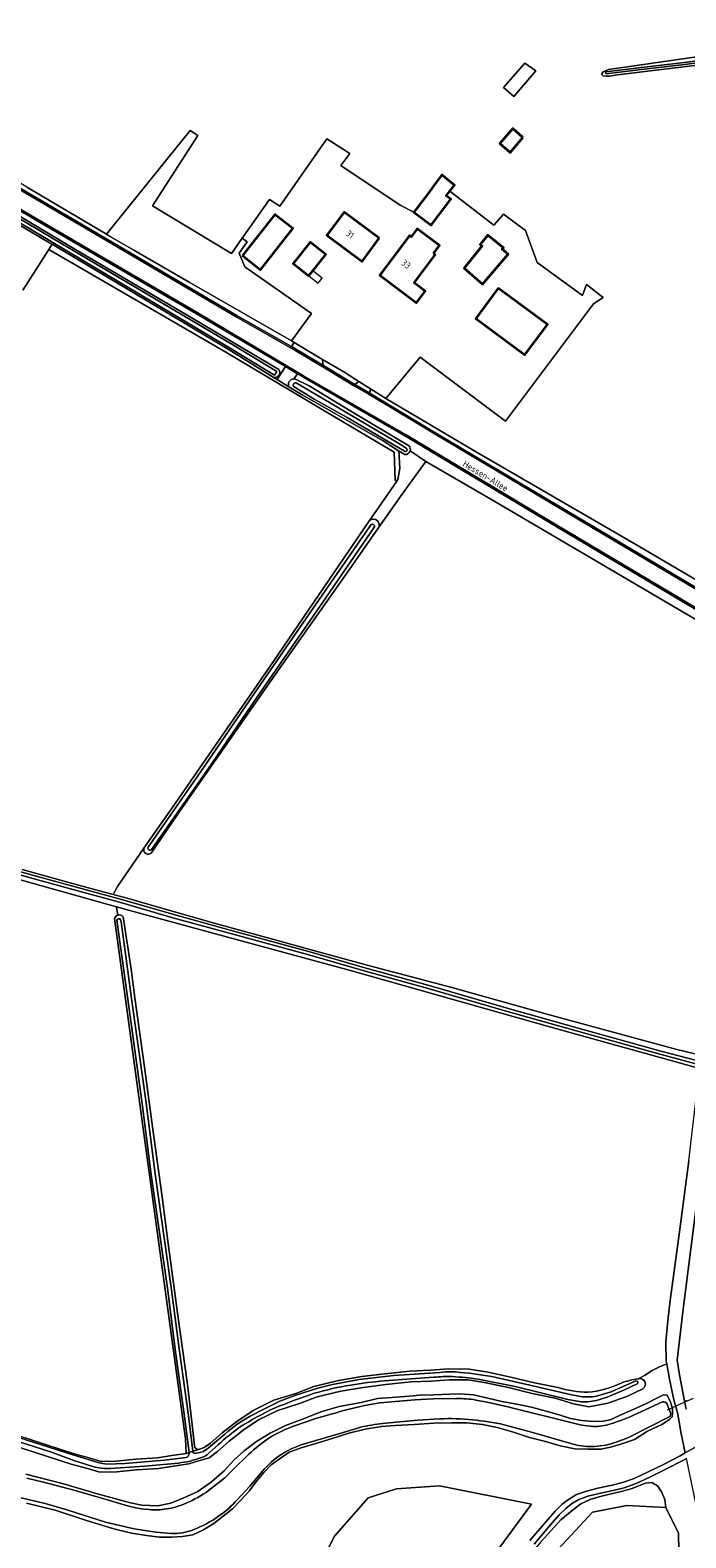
# Model space of a CAD drawing. Extents: x 199200 to 204075, y 460125 to 464703.
# Tile 85 of 174: x 201095 to 201277, y 463757 to 464175. Entities that reach past the tile are written whole.
import ezdxf
from ezdxf.enums import TextEntityAlignment as Align

# ---------------------------------------------------------------- set-up
doc = ezdxf.new("R2010")
doc.units = 0
for name, color, linetype, lineweight in [('B-WE-GR-BOS_LOOF-GV', 40, 'Continuous', 13), ('B-WE-GR-BOUWLAND-GV', 80, 'Continuous', 13), ('B-WE-GR-GRAS-GV', 60, 'Continuous', 13), ('B-WE-GR-HOUTWAL-GV', 40, 'Continuous', 13), ('B-WE-KW-KUNSTWERK_DUIKER-G', 170, 'Continuous', 18), ('B-WE-OG-BEBOUWING-GV', 7, 'Continuous', 35), ('B-WE-OG-BEBOUWING-T18', 10, 'Continuous', 18), ('B-WE-OG-BEBOUWING_LUIFEL-GV', 7, 'Continuous', 18), ('B-WE-OG-TERREIN_CULTUURSCHEIDING-GV', 7, 'Continuous', 18), ('B-WE-OG-TERREIN_ERF-GV', 7, 'Continuous', 18), ('B-WE-OG-TOPOGRAFIE-T18', 10, 'Continuous', 18), ('B-WE-OG-WATER-GV', 130, 'Continuous', 18), ('B-WE-OG-WATER_GREPPEL-GV', 160, 'Continuous', 18), ('B-WE-OG-WATER_MEER-GV', 140, 'Continuous', 18), ('B-WE-OG-WATER_SLOOT-GV', 120, 'Continuous', 18), ('B-WE-VH-ONVERHARD-GV', 252, 'Continuous', 18), ('B-WE-VH-VERHARDING_ASFALT-GV', 252, 'Continuous', 18), ('B-WE-VH-VERHARDING_BETON-GV', 252, 'Continuous', 18), ('B-WE-VH-VERHARDING_HALFVERHARDING-GV', 252, 'Continuous', 18), ('B-WE-VH-VERHARDING_OPEN-GV', 252, 'Continuous', 18)]:
    doc.layers.add(name, color=color, linetype=linetype, lineweight=lineweight)
doc.styles.add('NLCS-ISO-M1000-T18', font='NLCS-ISO.ttf', dxfattribs={"height": 1.8})

msp = doc.modelspace()

# ---------------------------------------------------------------- linework, layer by layer
at = {"layer": 'B-WE-GR-BOS_LOOF-GV', "flags": 128}
for points in [[(201116.49, 464118.474), (201117.325, 464117.98), (201124.018, 464114.019), (201139.356, 464105.205), (201162.798, 464091.791), (201167.722, 464088.886), (201173.294, 464096.547), (201154.809, 464109.431), (201153.276, 464113.259), (201155.472, 464116.358), (201154.116, 464117.346), (201151.146, 464113.1), (201129.212, 464126.319), (201141.802, 464145.872), (201139.659, 464147.262)], [(201196.882, 463770.707), (201208.803, 463771.525), (201234.224, 463766.469), (201220.291, 463747.523), (201216.107, 463745.412), (201212.311, 463744.628), (201198.036, 463746.145), (201176.429, 463751.311), (201179.694, 463757.605), (201188.987, 463768.198)]]:
    msp.add_lwpolyline(points, close=True, dxfattribs=at)
for points in [[(201233.821, 463756.396), (201238.848, 463762.325), (201240.833, 463764.577), (201242.799, 463766.464), (201244.494, 463767.772), (201246.776, 463769.166), (201249.497, 463770.134), (201252.65, 463770.901), (201256.589, 463771.72), (201259.482, 463772.487), (201262.711, 463773.634), (201266.567, 463775.422), (201270.847, 463777.502), (201275.5, 463779.882), (201276.901, 463780.678), (201275.699, 463786.442), (201274.782, 463791.486), (201273.744, 463795.415), (201272.546, 463801.109), (201271.762, 463805.364), (201269.788, 463804.541)], [(201269.788, 463804.541), (201267.535, 463803.442), (201265.788, 463802.215), (201264.034, 463801.3), (201263.885, 463801.226)], [(201265.125, 463798.493), (201260.716, 463796.297), (201255.394, 463794.51), (201250.156, 463793.456), (201245.936, 463794.255), (201240.811, 463795.88), (201234.442, 463797.176), (201228.266, 463798.703), (201221.663, 463800.12), (201216.732, 463800.912), (201211.454, 463800.952), (201206.475, 463800.594), (201200.803, 463800.356), (201193.928, 463799.624), (201187.656, 463798.862), (201181.399, 463797.829), (201174.86, 463796.229), (201169.929, 463794.369), (201163.994, 463792.478), (201158.587, 463789.853), (201154.337, 463787.016), (201150.436, 463783.936), (201147.225, 463781.075), (201144.971, 463779.3), (201142.019, 463778.507), (201139.309, 463777.635), (201135.009, 463776.981), (201130.887, 463776.367), (201124.879, 463776.001), (201119.368, 463775.418), (201114.647, 463775.334), (201111.189, 463776.341), (201106.703, 463777.537), (201066.697, 463790.535)], [(201094.13, 463774.836), (201104.577, 463772.113), (201114.277, 463769.243), (201123.131, 463766.817), (201126.273, 463766.211), (201130.715, 463766.029), (201134.274, 463766.724), (201137.953, 463768.287), (201141.818, 463770.005), (201145.586, 463772.683), (201149.105, 463775.701), (201151.788, 463778.685), (201154.658, 463781.235), (201158.024, 463783.85), (201161.855, 463786.187), (201166.09, 463788.248), (201171.099, 463790.156), (201175.861, 463792.095), (201180.935, 463793.601), (201187.062, 463794.709), (201191.58, 463795.748), (201196.874, 463796.14), (201201.456, 463796.499), (201203.159, 463796.691), (201207.185, 463796.768), (201211.582, 463797.002), (201214.461, 463797.106), (201218.21, 463796.749), (201222.209, 463795.897), (201226.021, 463794.983), (201230.205, 463794.194), (201234.297, 463793.374), (201238.296, 463792.305), (201241.955, 463791.235), (201245.086, 463790.195), (201248.186, 463789.649), (201251.222, 463789.382), (201254.163, 463789.517), (201256.082, 463789.896), (201259.514, 463791.458), (201263.316, 463793.114), (201266.161, 463794.426), (201268.819, 463795.737), (201270.859, 463796.767), (201271.85, 463796.709), (201272.818, 463794.792), (201273.351, 463792.998), (201273.357, 463791.605), (201273.236, 463790.706), (201272.558, 463789.929), (201270.364, 463788.558), (201266.407, 463786.685), (201262.855, 463784.379), (201258.71, 463783), (201256.204, 463782.309), (201253.512, 463781.772), (201249.92, 463781.728), (201246.265, 463781.806), (201242.205, 463782.627), (201238.174, 463783.819), (201233.71, 463785.01), (201229.275, 463786.448), (201224.749, 463787.7), (201220.657, 463788.583), (201216.258, 463789.061), (201212.139, 463789.076), (201207.246, 463788.902), (201201.797, 463788.541), (201196.502, 463788.303), (201192.725, 463788.01), (201188.206, 463787.28), (201183.658, 463786.21), (201179.049, 463784.674), (201174.502, 463783.263), (201170.418, 463782.07), (201167.078, 463780.881), (201164.298, 463778.95), (201162.137, 463777.362), (201160.101, 463775.31), (201157.82, 463772.452), (201156.033, 463770.06), (201153.504, 463767.418), (201151.437, 463765.211), (201148.813, 463763.126), (201146.219, 463761.165), (201143.16, 463759.264), (201140.409, 463757.984), (201137.592, 463757.539), (201134.496, 463757.31), (201131.151, 463757.328), (201127.557, 463757.779), (201123.436, 463758.444), (201118.507, 463759.664), (201110.91, 463761.958), (201102.227, 463764.835), (201094.292, 463766.725)]]:
    msp.add_lwpolyline(points, dxfattribs=at)
at = {"layer": 'B-WE-GR-BOS_LOOF-GV'}
msp.add_lwpolyline([(201263.885, 463801.226, -0.887492), (201265.125, 463798.493)], format="xyb", dxfattribs=at)
at = {"layer": 'B-WE-GR-BOUWLAND-GV', "flags": 128}
for points in [[(201119.585, 463929.747), (201119.252, 463932.088), (201080.015, 463943.054), (201032.14, 463956.261), (200980.559, 463970.621), (200945.199, 463980.415), (200924.22, 463986.025), (200908.141, 463990.79), (200898.607, 463993.902), (200897.845, 463994.16), (200897.71, 463992.606)], [(201263.885, 463801.226), (201264.034, 463801.3), (201265.788, 463802.215), (201267.535, 463803.442), (201269.788, 463804.541), (201271.762, 463805.364), (201271.628, 463806.092), (201271.483, 463811.511), (201272.019, 463817.274), (201272.709, 463822.975), (201275.315, 463841.963), (201277.917, 463861.614), (201280.225, 463881.382), (201281.075, 463887.183), (201280.565, 463887.336), (201239.644, 463898.652), (201184.712, 463914.192), (201126.621, 463930.028), (201119.252, 463932.088), (201119.585, 463929.747)], [(201067.679, 463793.371), (201107.553, 463780.415), (201111.995, 463779.231), (201115.049, 463778.342), (201119.184, 463778.416), (201124.631, 463778.991), (201130.575, 463779.353), (201134.563, 463779.947), (201138.595, 463780.561), (201138.407, 463784.617), (201118.738, 463928.838)], [(201121.145, 463929.287), (201123.291, 463914.743), (201124.38, 463906.796), (201127.022, 463887.603), (201129.253, 463871.039), (201131.82, 463852.329), (201133.369, 463840.091), (201136.282, 463818.82), (201138.916, 463799.649), (201140.16, 463789.341), (201140.871, 463782.668)], [(201141.97, 463781.655), (201143.536, 463782.183), (201145.297, 463783.375), (201148.506, 463786.236), (201152.571, 463789.444), (201157.093, 463792.463), (201162.878, 463795.27), (201168.943, 463797.203), (201173.97, 463799.099), (201180.797, 463800.771), (201187.23, 463801.832), (201193.588, 463802.604), (201200.581, 463803.35), (201206.305, 463803.59), (201211.358, 463803.952), (201216.982, 463803.91), (201222.215, 463803.07), (201228.94, 463801.627), (201235.102, 463800.104), (201241.565, 463798.788)]]:
    msp.add_lwpolyline(points, dxfattribs=at)
at = {"layer": 'B-WE-GR-BOUWLAND-GV'}
for points in [[(201118.738, 463928.838, -0.2401838), (201119.585, 463929.747)], [(201119.585, 463929.747, -0.3292154), (201121.145, 463929.287)], [(201259.129, 463800.067, -0.0545003), (201263.885, 463801.226)], [(201241.565, 463798.788, 0.0666754), (201249.914, 463797.488)], [(201249.914, 463797.488, 0.0866005), (201259.129, 463800.067)], [(201140.871, 463782.668, 0.3805555), (201141.97, 463781.655)]]:
    msp.add_lwpolyline(points, format="xyb", dxfattribs=at)
at = {"layer": 'B-WE-GR-GRAS-GV', "flags": 128}
for points in [[(201342.332, 464173.051), (201338.229, 464172.333), (201258.122, 464162.618), (201255.89, 464162.291), (201254.97, 464162.275), (201254.165, 464162.367), (201253.629, 464162.839), (201254.156, 464163.51), (201255.575, 464164.151), (201280.127, 464167.615), (201337.992, 464174.523), (201341.902, 464175.036)], [(201093.258, 464102.975), (201100.459, 464114.266), (201101.392, 464115.728), (201100.717, 464116.131), (201065.792, 464136.689), (201061.636, 464139.135), (201026.362, 464159.898), (201025.839, 464159.105), (200997.359, 464115.888), (200971.925, 464077.05), (200947.71, 464091.508), (200945.757, 464092.687), (200943.371, 464089.022)], [(201094.587, 464131.439), (201116.49, 464118.474), (201139.659, 464147.262), (201141.802, 464145.872), (201129.212, 464126.319), (201151.146, 464113.1), (201154.116, 464117.346), (201161.623, 464128.082), (201164.516, 464126.282), (201177.548, 464144.95), (201183.898, 464140.849), (201181.384, 464137.542), (201197.892, 464126.56), (201201.705, 464124.58), (201205.593, 464129.728), (201207.055, 464131.701), (201209.41, 464134.892), (201212.938, 464132.099), (201211.652, 464130.436), (201223.85, 464121.005), (201226.496, 464124.048), (201232.581, 464119.55), (201235.837, 464110.651), (201248.407, 464101.445), (201249.474, 464104.534), (201254.157, 464100.962), (201251.457, 464099.211), (201227.056, 464066.69), (201203.397, 464084.359), (201193.906, 464072.92), (201219.245, 464058.013), (201262.677, 464032.767), (201315.609, 464001.699)], [(201162.647, 464078.858), (201150.162, 464086.62), (201101.392, 464115.728), (201100.459, 464114.266), (201149.532, 464085.746), (201179.184, 464068.099), (201196.213, 464058.035), (201196.529, 464050.352), (201196.938, 464050.071), (201197.208, 464050.464), (201197.758, 464053.572), (201197.607, 464056.799), (201197.617, 464057.696)], [(201093.078, 463942.411), (201108.725, 463938.085), (201118.297, 463935.508), (201119.504, 463937.705), (201126.848, 463948.269), (201134.651, 463959.493), (201162.631, 464000), (201189.413, 464039.097), (201191.119, 464041.588), (201196.938, 464050.071), (201196.529, 464050.352), (201196.213, 464058.035), (201179.184, 464068.099), (201149.532, 464085.746), (201100.459, 464114.266), (201093.258, 464102.975)], [(201197.433, 464058.462), (201193.131, 464061.225), (201170.754, 464073.938), (201167.028, 464076.191), (201163.765, 464078.163), (201162.647, 464078.858)], [(201197.617, 464057.696), (201197.607, 464056.799), (201197.758, 464053.572), (201197.208, 464050.464), (201196.938, 464050.071), (201191.119, 464041.588), (201189.413, 464039.097)], [(201191.803, 464037.035), (201198.381, 464046.464), (201201.609, 464050.745), (201204.969, 464055.52), (201200.631, 464058.449)], [(201199.125, 464057.376), (201197.433, 464058.462)], [(201304.469, 463997.251), (201303.092, 463998.059), (201299.785, 464000), (201223.016, 464045.064), (201204.969, 464055.52), (201201.609, 464050.745), (201198.381, 464046.464), (201191.803, 464037.035), (201182.438, 464023.611), (201163.141, 463996.22), (201136.155, 463957.612), (201128.859, 463946.92)], [(201126.848, 463948.269), (201119.504, 463937.705), (201118.297, 463935.508), (201121.175, 463934.733), (201122.168, 463934.466), (201132.098, 463931.584), (201147.344, 463927.258), (201161.838, 463923.228), (201174.869, 463919.696), (201189.118, 463915.77), (201212.201, 463909.734), (201238.917, 463902.191), (201274.555, 463892.526), (201278.838, 463891.496), (201281.172, 463890.935), (201280.565, 463887.336)], [(201281.21, 463859.026), (201276.273, 463820.563), (201274.6, 463806.382), (201275.328, 463802.359), (201276.712, 463795.038), (201277.355, 463795.211)], [(201286.988, 463734.425), (201281.094, 463760.57), (201277.223, 463779.136), (201276.212, 463778.562), (201271.516, 463776.16), (201267.21, 463774.067), (201263.279, 463772.244), (201259.926, 463771.053), (201256.934, 463770.26), (201252.98, 463769.438), (201249.927, 463768.695), (201247.425, 463767.805), (201245.346, 463766.535), (201243.779, 463765.326), (201241.917, 463763.538), (201239.983, 463761.344), (201234.964, 463755.425)], [(201236.914, 463756.096), (201242.396, 463762.143), (201246.012, 463765.063), (201247.896, 463766.551), (201250.741, 463767.907), (201254.075, 463768.755), (201259.105, 463769.998), (201261.93, 463770.714), (201265.905, 463772.315), (201267.6, 463772.466), (201269.145, 463771.543), (201270.256, 463769.866), (201271.236, 463767.756), (201271.523, 463765.58), (201275.018, 463758.424), (201275.106, 463753.517)]]:
    msp.add_lwpolyline(points, dxfattribs=at)
for points in [[(201235.453, 464163.724), (201229.383, 464156.674), (201226.543, 464159.122), (201232.418, 464165.878)], [(201232.418, 464165.878), (201226.543, 464159.122), (201229.383, 464156.674), (201235.453, 464163.724)], [(201225.51, 464143.591), (201229.078, 464147.744), (201231.913, 464145.308), (201228.344, 464141.155)]]:
    msp.add_lwpolyline(points, close=True, dxfattribs=at)
at = {"layer": 'B-WE-GR-GRAS-GV'}
for points in [[(201197.617, 464057.696, 0.0622098), (201197.433, 464058.462)], [(201197.433, 464058.462, -0.0622098), (201197.617, 464057.696)], [(201200.631, 464058.449, -0.339032), (201199.125, 464057.376)], [(201189.413, 464039.097, -0.854096), (201191.803, 464037.035)], [(201128.859, 463946.92, -0.7388698), (201126.848, 463948.269)]]:
    msp.add_lwpolyline(points, format="xyb", dxfattribs=at)
at = {"layer": 'B-WE-GR-HOUTWAL-GV', "flags": 128}
msp.add_lwpolyline([(201277.355, 463795.211), (201276.712, 463795.038), (201277.13, 463792.827)], dxfattribs=at)
msp.add_lwpolyline([(201271.523, 463765.58), (201271.236, 463767.756), (201270.256, 463769.866), (201269.145, 463771.543), (201267.6, 463772.466), (201265.905, 463772.315), (201261.93, 463770.714), (201259.105, 463769.998), (201254.075, 463768.755), (201250.741, 463767.907), (201247.896, 463766.551), (201246.012, 463765.063), (201242.396, 463762.143), (201236.914, 463756.096), (201231.903, 463750.256), (201231.733, 463748.146), (201232.43, 463746.828), (201233.655, 463746.263), (201234.475, 463746.235), (201251.189, 463764.256), (201260.662, 463766.09)], close=True, dxfattribs=at)
at = {"layer": 'B-WE-KW-KUNSTWERK_DUIKER-G', "flags": 128}
msp.add_lwpolyline([(201271.956, 463792.642), (201275.566, 463794.269), (201279.176, 463795.896)], dxfattribs=at)
at = {"layer": 'B-WE-OG-BEBOUWING-GV', "flags": 128}
for points in [[(201231.913, 464145.308), (201229.078, 464147.744), (201225.51, 464143.591), (201228.344, 464141.155)], [(201204.616, 464122.381), (201206.44, 464120.979), (201211.878, 464128.213), (201210.631, 464129.115), (201211.652, 464130.436), (201212.938, 464132.099), (201209.41, 464134.892), (201207.055, 464131.701), (201205.593, 464129.728), (201201.705, 464124.58)], [(201154.19, 464112.562), (201159.186, 464108.644), (201168.109, 464120.023), (201163.113, 464123.941)], [(201192.09, 464117.393), (201182.324, 464124.631), (201177.58, 464118.23), (201187.311, 464110.946)], [(201207.106, 464113.111), (201208.787, 464115.35), (201202.591, 464120.004), (201200.909, 464117.766), (201200.469, 464118.096), (201192.212, 464107.102), (201202.392, 464099.456), (201204.833, 464102.706), (201201.729, 464105.038), (201207.546, 464112.781)], [(201172.598, 464106.933), (201173.703, 464108.343), (201177.241, 464112.861), (201172.909, 464116.258), (201168.262, 464110.333)], [(201222.658, 464117.826), (201222.157, 464118.257), (201220.047, 464115.648), (201220.562, 464115.234), (201215.599, 464109.061), (201220.707, 464104.67), (201227.81, 464112.932), (201226.186, 464114.328), (201226.491, 464114.683)], [(201225.067, 464103.558), (201218.825, 464095.156), (201232.43, 464085.048), (201238.672, 464093.45)]]:
    msp.add_lwpolyline(points, close=True, dxfattribs=at)
at = {"layer": 'B-WE-OG-BEBOUWING_LUIFEL-GV', "flags": 128}
msp.add_lwpolyline([(201175.176, 464104.914), (201176.281, 464106.324), (201173.703, 464108.343), (201172.598, 464106.933)], close=True, dxfattribs=at)
at = {"layer": 'B-WE-OG-TERREIN_CULTUURSCHEIDING-GV', "flags": 128}
msp.add_lwpolyline([(201167.722, 464088.886), (201162.798, 464091.791), (201139.356, 464105.205), (201124.018, 464114.019), (201117.325, 464117.98), (201116.49, 464118.474), (201094.587, 464131.439), (201078.893, 464140.848), (201063.649, 464149.718), (201062.793, 464150.216), (201051.918, 464156.543), (201052.373, 464154.827), (201064.021, 464147.967), (201065.664, 464146.939), (201113.834, 464118.755), (201152.626, 464095.949), (201167.731, 464087.324), (201168.469, 464088.445)], close=True, dxfattribs=at)
for points in [[(201162.647, 464078.858), (201163.765, 464078.163), (201166.083, 464081.775), (201141.387, 464096.392), (201102.372, 464119.262), (201067.571, 464139.572), (201067.013, 464138.675)], [(201067.013, 464138.675), (201074.319, 464134.279), (201091.362, 464124.127), (201107.734, 464114.366), (201138.344, 464096.36), (201164.23, 464080.99)], [(201185.264, 464076.862), (201186.382, 464077.693), (201182.218, 464080.334), (201176.38, 464083.778)], [(201176.606, 464082.09), (201185.142, 464076.932), (201185.264, 464076.862)], [(201303.281, 464000.75), (201279.775, 464014.491), (201240.627, 464037.772), (201199.333, 464062.515), (201170.923, 464078.91), (201169.396, 464079.814), (201168.445, 464078.358)], [(201168.836, 464078.291), (201172.629, 464076.447), (201184.665, 464069.2), (201194.772, 464063.187), (201200.439, 464059.742)], [(201315.609, 464001.699), (201262.677, 464032.767), (201219.245, 464058.013), (201193.906, 464072.92), (201189.694, 464075.592), (201189.486, 464074.4), (201194.022, 464071.677), (201209.312, 464062.437), (201254.545, 464035.624), (201295.941, 464010.988)], [(201200.631, 464058.449), (201204.969, 464055.52), (201223.016, 464045.064), (201299.785, 464000), (201303.092, 463998.059), (201304.469, 463997.251)]]:
    msp.add_lwpolyline(points, dxfattribs=at)
at = {"layer": 'B-WE-OG-TERREIN_CULTUURSCHEIDING-GV'}
for points in [[(201176.38, 464083.778, 0.1101193), (201176.606, 464082.09)], [(201164.23, 464080.99, -0.7242568), (201162.647, 464078.858)], [(201168.445, 464078.358, -0.0666712), (201168.836, 464078.291)], [(201200.439, 464059.742, -0.225791), (201200.631, 464058.449)]]:
    msp.add_lwpolyline(points, format="xyb", dxfattribs=at)
at = {"layer": 'B-WE-OG-TERREIN_ERF-GV', "flags": 128}
for points in [[(201197.892, 464126.56), (201181.384, 464137.542), (201183.898, 464140.849), (201177.548, 464144.95), (201164.516, 464126.282), (201161.623, 464128.082), (201154.116, 464117.346), (201155.472, 464116.358), (201153.276, 464113.259), (201154.809, 464109.431), (201173.294, 464096.547), (201167.722, 464088.886), (201168.469, 464088.445), (201171.716, 464086.53), (201176.38, 464083.778), (201182.218, 464080.334), (201186.382, 464077.693), (201189.694, 464075.592), (201193.906, 464072.92), (201203.397, 464084.359), (201227.056, 464066.69), (201251.457, 464099.211), (201254.157, 464100.962), (201249.474, 464104.534), (201248.407, 464101.445), (201235.837, 464110.651), (201232.581, 464119.55), (201226.496, 464124.048), (201223.85, 464121.005), (201211.652, 464130.436), (201210.631, 464129.115), (201211.878, 464128.213), (201206.44, 464120.979), (201204.616, 464122.381), (201201.705, 464124.58)], [(201159.186, 464108.644), (201154.19, 464112.562), (201163.113, 464123.941), (201168.109, 464120.023)], [(201182.324, 464124.631), (201192.09, 464117.393), (201187.311, 464110.946), (201177.58, 464118.23)], [(201202.591, 464120.004), (201208.787, 464115.35), (201207.106, 464113.111), (201207.546, 464112.781), (201201.729, 464105.038), (201204.833, 464102.706), (201202.392, 464099.456), (201192.212, 464107.102), (201200.469, 464118.096), (201200.909, 464117.766)], [(201173.703, 464108.343), (201172.598, 464106.933), (201168.262, 464110.333), (201172.909, 464116.258), (201177.241, 464112.861)], [(201215.599, 464109.061), (201220.562, 464115.234), (201220.047, 464115.648), (201222.157, 464118.257), (201222.658, 464117.826), (201226.491, 464114.683), (201226.186, 464114.328), (201227.81, 464112.932), (201220.707, 464104.67)], [(201225.067, 464103.558), (201238.672, 464093.45), (201232.43, 464085.048), (201218.825, 464095.156)]]:
    msp.add_lwpolyline(points, close=True, dxfattribs=at)
at = {"layer": 'B-WE-OG-WATER-GV'}
for points in [[(201169.029, 464077.254, 0.8373884), (201168.489, 464076.137)], [(201199.077, 464058.308, 0.9178458), (201199.627, 464059.126)]]:
    msp.add_lwpolyline(points, format="xyb", dxfattribs=at)
at = {"layer": 'B-WE-OG-WATER-GV', "flags": 128}
for points in [[(201198.166, 464060.113), (201169.029, 464077.254)], [(201168.489, 464076.137), (201174.252, 464072.711), (201183.202, 464067.712), (201195.44, 464060.511), (201199.077, 464058.308)], [(201199.627, 464059.126), (201198.166, 464060.113)]]:
    msp.add_lwpolyline(points, dxfattribs=at)
at = {"layer": 'B-WE-OG-WATER_GREPPEL-GV', "flags": 128}
for points in [[(201340.389, 464173.912), (201327.836, 464172.387), (201304.865, 464169.579), (201292.525, 464168.081), (201275.827, 464165.966), (201263.894, 464164.568), (201254.941, 464163.438)], [(201255.008, 464162.912), (201263.959, 464164.041), (201275.892, 464165.439), (201292.59, 464167.554), (201304.929, 464169.052), (201327.9, 464171.86), (201340.453, 464173.385)]]:
    msp.add_lwpolyline(points, dxfattribs=at)
at = {"layer": 'B-WE-OG-WATER_GREPPEL-GV'}
msp.add_lwpolyline([(201254.941, 464163.438, 0.8982584), (201255.008, 464162.912)], format="xyb", dxfattribs=at)
at = {"layer": 'B-WE-OG-WATER_MEER-GV', "flags": 128}
for points in [[(201234.224, 463766.469), (201208.803, 463771.525), (201196.882, 463770.707), (201188.987, 463768.198), (201179.694, 463757.605), (201176.429, 463751.311), (201198.036, 463746.145), (201212.311, 463744.628), (201216.107, 463745.412), (201220.291, 463747.523)], [(201282.119, 463731.389), (201278.391, 463747.973), (201275.998, 463750.87), (201275.106, 463753.517), (201275.018, 463758.424), (201271.523, 463765.58), (201260.662, 463766.09), (201251.189, 463764.256), (201234.475, 463746.235), (201228.08, 463739.34), (201280.025, 463719.947)]]:
    msp.add_lwpolyline(points, close=True, dxfattribs=at)
at = {"layer": 'B-WE-OG-WATER_SLOOT-GV', "flags": 128}
for points in [[(201341.902, 464175.036), (201337.992, 464174.523), (201280.127, 464167.615), (201255.575, 464164.151), (201254.156, 464163.51), (201253.629, 464162.839), (201254.165, 464162.367), (201254.97, 464162.275), (201255.89, 464162.291), (201258.122, 464162.618), (201338.229, 464172.333), (201342.332, 464173.051)], [(201254.941, 464163.438), (201263.894, 464164.568), (201275.827, 464165.966), (201292.525, 464168.081), (201304.865, 464169.579), (201327.836, 464172.387), (201340.389, 464173.912)], [(201340.453, 464173.385), (201327.9, 464171.86), (201304.929, 464169.052), (201292.59, 464167.554), (201275.892, 464165.439), (201263.959, 464164.041), (201255.008, 464162.912)], [(201065.792, 464136.689), (201100.717, 464116.131), (201101.392, 464115.728), (201150.162, 464086.62), (201162.647, 464078.858)], [(201066.744, 464136.86), (201100.701, 464116.72), (201150.07, 464087.304), (201163.08, 464079.38), (201163.737, 464080.405), (201151.691, 464087.742), (201101.842, 464117.181), (201067.293, 464137.695)], [(201101.842, 464117.181), (201151.691, 464087.742), (201163.737, 464080.405), (201163.08, 464079.38), (201150.07, 464087.304), (201100.701, 464116.72), (201066.744, 464136.86)], [(201164.23, 464080.99), (201138.344, 464096.36), (201107.734, 464114.366), (201091.362, 464124.127), (201074.319, 464134.279), (201067.013, 464138.675)], [(201067.293, 464137.695), (201101.842, 464117.181)], [(201200.439, 464059.742), (201194.772, 464063.187), (201184.665, 464069.2), (201172.629, 464076.447), (201168.836, 464078.291)], [(201169.029, 464077.254), (201198.166, 464060.113), (201199.627, 464059.126)], [(201167.028, 464076.191), (201170.754, 464073.938), (201193.131, 464061.225), (201197.433, 464058.462)], [(201199.077, 464058.308), (201195.44, 464060.511), (201183.202, 464067.712), (201174.252, 464072.711), (201168.489, 464076.137)], [(201197.433, 464058.462), (201199.125, 464057.376)], [(201189.413, 464039.097), (201162.631, 464000), (201134.651, 463959.493), (201126.848, 463948.269)], [(201128.001, 463948.592), (201143.48, 463970.737), (201157.329, 463991.007), (201176.264, 464018.394), (201189.801, 464038.057)], [(201189.801, 464038.057), (201176.264, 464018.394), (201157.329, 463991.007), (201143.48, 463970.737), (201128.001, 463948.592)], [(201128.859, 463946.92), (201136.155, 463957.612), (201163.141, 463996.22), (201182.438, 464023.611), (201191.803, 464037.035)], [(201190.773, 464037.388), (201177.236, 464017.724), (201158.302, 463990.338), (201144.451, 463970.066), (201128.968, 463947.916)], [(201128.968, 463947.916), (201144.451, 463970.066), (201158.302, 463990.338), (201177.236, 464017.724), (201190.773, 464037.388)], [(200813.336, 464021.408), (200828.191, 464016.84), (200861.427, 464006.144), (200884.803, 463998.579), (200897.845, 463994.16), (200898.607, 463993.902), (200908.141, 463990.79), (200924.22, 463986.025), (200945.199, 463980.415), (200980.559, 463970.621), (201032.14, 463956.261), (201080.015, 463943.054), (201119.252, 463932.088), (201126.621, 463930.028), (201184.712, 463914.192), (201239.644, 463898.652), (201280.565, 463887.336), (201281.172, 463890.935), (201278.838, 463891.496), (201274.555, 463892.526), (201238.917, 463902.191), (201212.201, 463909.734)], [(201279.84, 463888.564), (201270.226, 463891.121), (201248.651, 463897.127), (201227.291, 463903.153), (201205.623, 463909.385), (201187.856, 463914.318), (201172.603, 463918.728), (201152.22, 463924.303), (201134.89, 463929.033), (201120.755, 463933.127), (201109.574, 463936.189), (201097.767, 463939.409), (201082.465, 463943.648)], [(201082.465, 463943.648), (201097.767, 463939.409), (201109.574, 463936.189), (201120.755, 463933.127), (201134.89, 463929.033), (201152.22, 463924.303), (201172.603, 463918.728), (201187.856, 463914.318), (201205.623, 463909.385), (201227.291, 463903.153), (201248.651, 463897.127), (201270.226, 463891.121), (201279.84, 463888.564)], [(201082.698, 463944.499), (201098.001, 463940.261), (201109.807, 463937.04), (201120.994, 463933.976), (201135.129, 463929.883), (201152.453, 463925.155), (201172.842, 463919.578), (201188.097, 463915.167), (201205.864, 463910.234), (201227.533, 463904.002), (201248.889, 463897.977), (201270.458, 463891.973), (201280.067, 463889.417)], [(201280.067, 463889.417), (201270.458, 463891.973), (201248.889, 463897.977), (201227.533, 463904.002), (201205.864, 463910.234), (201188.097, 463915.167), (201172.842, 463919.578), (201152.453, 463925.155), (201135.129, 463929.883), (201120.994, 463933.976), (201109.807, 463937.04), (201098.001, 463940.261), (201082.698, 463944.499)], [(201212.201, 463909.734), (201189.118, 463915.77), (201174.869, 463919.696), (201161.838, 463923.228), (201147.344, 463927.258), (201132.098, 463931.584), (201122.168, 463934.466), (201121.175, 463934.733), (201118.297, 463935.508), (201108.725, 463938.085), (201093.078, 463942.411)], [(201118.738, 463928.838), (201138.407, 463784.617), (201138.595, 463780.561), (201138.619, 463780.565), (201139.366, 463780.805), (201138.116, 463790.794), (201135.586, 463808.735), (201133.348, 463826.371), (201128.841, 463857.89), (201126.275, 463878.204), (201122.644, 463904.435), (201119.426, 463927.716), (201119.37, 463928.325)], [(201119.37, 463928.325), (201119.426, 463927.716), (201122.644, 463904.435), (201126.275, 463878.204), (201128.841, 463857.89), (201133.348, 463826.371), (201135.586, 463808.735), (201138.116, 463790.794), (201139.366, 463780.805)], [(201120.384, 463928.474), (201120.516, 463927.866), (201123.734, 463904.586), (201127.365, 463878.348), (201129.931, 463858.037), (201134.439, 463826.518), (201136.676, 463808.881), (201139.206, 463790.939), (201140.389, 463781.134), (201141.169, 463781.385), (201141.97, 463781.655)], [(201139.366, 463780.805), (201140.389, 463781.134), (201139.206, 463790.939), (201136.676, 463808.881), (201134.439, 463826.518), (201129.931, 463858.037), (201127.365, 463878.348), (201123.734, 463904.586), (201120.516, 463927.866), (201120.384, 463928.474)], [(201140.871, 463782.668), (201140.16, 463789.341), (201138.916, 463799.649), (201136.282, 463818.82), (201133.369, 463840.091), (201131.82, 463852.329), (201129.253, 463871.039), (201127.022, 463887.603), (201124.38, 463906.796), (201123.291, 463914.743), (201121.145, 463929.287)], [(200881.27, 463847.498), (200882.992, 463847.234), (200890.549, 463846.089), (200897.818, 463844.67), (200901.865, 463843.668), (200911.117, 463840.949), (200926.538, 463836.106), (200937.401, 463832.642), (200952.422, 463828.165), (200964.551, 463824.055), (200976.22, 463820.492), (200990.169, 463816.16), (201002.961, 463812.02), (201013.476, 463808.904), (201024.368, 463805.451), (201037.928, 463801.087), (201051.521, 463796.678), (201068.126, 463791.439), (201083.186, 463786.663), (201100.947, 463780.958), (201107.713, 463778.505), (201112.708, 463776.91)], [(201241.565, 463798.788), (201235.102, 463800.104), (201228.94, 463801.627), (201222.215, 463803.07), (201216.982, 463803.91), (201211.358, 463803.952), (201206.305, 463803.59), (201200.581, 463803.35), (201193.588, 463802.604), (201187.23, 463801.832), (201180.797, 463800.771), (201173.97, 463799.099), (201168.943, 463797.203), (201162.878, 463795.27), (201157.093, 463792.463), (201152.571, 463789.444), (201148.506, 463786.236), (201145.297, 463783.375), (201143.536, 463782.183), (201141.97, 463781.655), (201141.169, 463781.385), (201140.389, 463781.134), (201140.417, 463780.934)], [(201156.293, 463790.863), (201160.057, 463792.844), (201164.49, 463794.995), (201168.997, 463796.652), (201175.023, 463798.619), (201179.147, 463799.656), (201186.492, 463801.022), (201196.151, 463802.124), (201208.91, 463803.022)], [(201208.91, 463803.022), (201196.151, 463802.124), (201186.492, 463801.022), (201179.147, 463799.656), (201175.023, 463798.619), (201168.997, 463796.652), (201164.49, 463794.995), (201160.057, 463792.844), (201156.293, 463790.863)], [(201207.201, 463801.654), (201193.418, 463800.666)], [(201193.418, 463800.666), (201207.201, 463801.654)], [(201247.541, 463794.9), (201244.303, 463795.451), (201229.773, 463799.067), (201219.464, 463801.13)], [(201219.464, 463801.13), (201229.773, 463799.067), (201244.303, 463795.451), (201247.541, 463794.9)], [(201224.446, 463801.582), (201233.833, 463799.443), (201244.943, 463796.882), (201247.89, 463796.284)], [(201247.89, 463796.284), (201244.943, 463796.882), (201233.833, 463799.443), (201224.446, 463801.582)], [(201066.697, 463790.535), (201106.703, 463777.537), (201111.189, 463776.341), (201114.647, 463775.334), (201119.368, 463775.418), (201124.879, 463776.001), (201130.887, 463776.367), (201135.009, 463776.981), (201139.309, 463777.635), (201142.019, 463778.507), (201144.971, 463779.3), (201147.225, 463781.075), (201150.436, 463783.936), (201154.337, 463787.016), (201158.587, 463789.853), (201163.994, 463792.478), (201169.929, 463794.369), (201174.86, 463796.229), (201181.399, 463797.829), (201187.656, 463798.862), (201193.928, 463799.624), (201200.803, 463800.356), (201206.475, 463800.594), (201211.454, 463800.952), (201216.732, 463800.912), (201221.663, 463800.12), (201228.266, 463798.703), (201234.442, 463797.176), (201240.811, 463795.88), (201245.936, 463794.255), (201250.156, 463793.456), (201255.394, 463794.51), (201260.716, 463796.297), (201265.125, 463798.493)], [(201094.292, 463766.725), (201102.227, 463764.835), (201110.91, 463761.958), (201118.507, 463759.664), (201123.436, 463758.444), (201127.557, 463757.779), (201131.151, 463757.328), (201134.496, 463757.31), (201137.592, 463757.539), (201140.409, 463757.984), (201143.16, 463759.264), (201146.219, 463761.165), (201148.813, 463763.126), (201151.437, 463765.211), (201153.504, 463767.418), (201156.033, 463770.06), (201157.82, 463772.452), (201160.101, 463775.31), (201162.137, 463777.362), (201164.298, 463778.95), (201167.078, 463780.881), (201170.418, 463782.07), (201174.502, 463783.263), (201179.049, 463784.674), (201183.658, 463786.21), (201188.206, 463787.28), (201192.725, 463788.01), (201196.502, 463788.303), (201201.797, 463788.541), (201207.246, 463788.902), (201212.139, 463789.076), (201216.258, 463789.061), (201220.657, 463788.583), (201224.749, 463787.7), (201229.275, 463786.448), (201233.71, 463785.01), (201238.174, 463783.819), (201242.205, 463782.627), (201246.265, 463781.806), (201249.92, 463781.728), (201253.512, 463781.772), (201256.204, 463782.309), (201258.71, 463783), (201262.855, 463784.379), (201266.407, 463786.685), (201270.364, 463788.558), (201272.558, 463789.929), (201273.236, 463790.706), (201273.357, 463791.605), (201273.351, 463792.998), (201272.818, 463794.792), (201271.85, 463796.709), (201270.859, 463796.767), (201268.819, 463795.737), (201266.161, 463794.426), (201263.316, 463793.114), (201259.514, 463791.458), (201256.082, 463789.896), (201254.163, 463789.517), (201251.222, 463789.382), (201248.186, 463789.649), (201245.086, 463790.195), (201241.955, 463791.235), (201238.296, 463792.305), (201234.297, 463793.374), (201230.205, 463794.194), (201226.021, 463794.983), (201222.209, 463795.897), (201218.21, 463796.749), (201214.461, 463797.106), (201211.582, 463797.002), (201207.185, 463796.768), (201203.159, 463796.691), (201201.456, 463796.499), (201196.874, 463796.14), (201191.58, 463795.748), (201187.062, 463794.709), (201180.935, 463793.601), (201175.861, 463792.095), (201171.099, 463790.156), (201166.09, 463788.248), (201161.855, 463786.187), (201158.024, 463783.85), (201154.658, 463781.235), (201151.788, 463778.685), (201149.105, 463775.701), (201145.586, 463772.683), (201141.818, 463770.005), (201137.953, 463768.287), (201134.274, 463766.724), (201130.715, 463766.029), (201126.273, 463766.211), (201123.131, 463766.817), (201114.277, 463769.243), (201104.577, 463772.113), (201094.13, 463774.836)], [(201263.592, 463799.803), (201260.044, 463798.159), (201255.269, 463796.184), (201252.241, 463795.261)], [(201252.241, 463795.261), (201255.269, 463796.184), (201260.044, 463798.159), (201263.592, 463799.803)], [(201252.295, 463796.404), (201256.387, 463797.595), (201263.209, 463800.635)], [(201263.209, 463800.635), (201256.387, 463797.595), (201252.295, 463796.404)], [(201139.392, 463780.536), (201139.366, 463780.805), (201138.619, 463780.565), (201138.595, 463780.561), (201134.563, 463779.947), (201130.575, 463779.353), (201124.631, 463778.991), (201119.184, 463778.416), (201115.049, 463778.342), (201111.995, 463779.231), (201107.553, 463780.415), (201067.679, 463793.371)], [(201195.477, 463794.812), (201201.945, 463795.406), (201207.059, 463795.64), (201213.518, 463795.738)], [(201213.518, 463795.738), (201207.059, 463795.64), (201201.945, 463795.406), (201195.477, 463794.812)], [(201218.847, 463795.356), (201221.949, 463794.76), (201227.711, 463793.505), (201234.391, 463791.815), (201239.59, 463790.483), (201245.182, 463789.097)], [(201245.182, 463789.097), (201239.59, 463790.483), (201234.391, 463791.815), (201227.711, 463793.505), (201221.949, 463794.76), (201218.847, 463795.356)], [(201263.587, 463791.653), (201270.571, 463794.812)], [(201270.571, 463794.812), (201263.587, 463791.653)], [(201271.896, 463794.193), (201272.808, 463791.835)], [(201272.808, 463791.835), (201271.896, 463794.193)], [(201208.814, 463790.124), (201202.804, 463789.759), (201193.833, 463788.979)], [(201193.833, 463788.979), (201202.804, 463789.759), (201208.814, 463790.124)], [(201272.467, 463790.698), (201267.348, 463788.078), (201260.955, 463784.871), (201257.777, 463783.684)], [(201257.777, 463783.684), (201260.955, 463784.871), (201267.348, 463788.078), (201272.467, 463790.698)], [(201112.708, 463776.91), (201107.713, 463778.505), (201100.947, 463780.958), (201083.186, 463786.663)], [(201089.26, 463785.889), (201107.18, 463780.192), (201114.481, 463777.987)], [(201114.481, 463777.987), (201107.18, 463780.192), (201089.26, 463785.889)], [(201144.17, 463781.613), (201149.269, 463785.878)], [(201149.269, 463785.878), (201144.17, 463781.613)], [(201187.651, 463787.995), (201181.191, 463786.109), (201172.289, 463783.53)], [(201172.289, 463783.53), (201181.191, 463786.109), (201187.651, 463787.995)], [(201245.775, 463783.136), (201234.285, 463786.423), (201226.722, 463788.476)], [(201226.722, 463788.476), (201234.285, 463786.423), (201245.775, 463783.136)], [(201140.417, 463780.934), (201140.389, 463781.134), (201139.366, 463780.805), (201139.392, 463780.536)], [(201141.122, 463780.598), (201142.315, 463780.768)], [(201142.315, 463780.768), (201141.122, 463780.598)], [(201147.502, 463782.994), (201144.906, 463780.726)], [(201144.906, 463780.726), (201147.502, 463782.994)], [(201116.546, 463777.57), (201121.591, 463777.77), (201132.595, 463778.707), (201138.445, 463779.413)], [(201138.445, 463779.413), (201132.595, 463778.707), (201121.591, 463777.77), (201116.546, 463777.57)], [(201136.426, 463777.892), (201127.143, 463777), (201117.542, 463776.377)], [(201117.542, 463776.377), (201127.143, 463777), (201136.426, 463777.892)], [(201144.796, 463770.272), (201149.262, 463773.823), (201152.373, 463776.87), (201155.183, 463779.638)], [(201155.183, 463779.638), (201152.373, 463776.87), (201149.262, 463773.823), (201144.796, 463770.272)], [(201094.42, 463773.729), (201099.069, 463772.588), (201107.825, 463770.302), (201114.843, 463768.213), (201122.297, 463766.03), (201124.636, 463765.446), (201126.752, 463765.141), (201128.239, 463764.996)], [(201128.239, 463764.996), (201126.752, 463765.141), (201124.636, 463765.446), (201122.297, 463766.03), (201114.843, 463768.213), (201107.825, 463770.302), (201099.069, 463772.588), (201094.42, 463773.729)], [(201159.674, 463775.618), (201156.167, 463771.495), (201152.76, 463767.763)], [(201152.76, 463767.763), (201156.167, 463771.495), (201159.674, 463775.618)], [(201134.425, 463758.397), (201130.112, 463758.742), (201124.122, 463759.623), (201116.189, 463761.506), (201105.502, 463764.904), (201099.458, 463766.654), (201088.483, 463769.281)], [(201088.483, 463769.281), (201099.458, 463766.654), (201105.502, 463764.904), (201116.189, 463761.506), (201124.122, 463759.623), (201130.112, 463758.742), (201134.425, 463758.397)]]:
    msp.add_lwpolyline(points, dxfattribs=at)
at = {"layer": 'B-WE-OG-WATER_SLOOT-GV'}
for points in [[(201255.008, 464162.912, -0.8982584), (201254.941, 464163.438)], [(201162.647, 464078.858, 0.7242568), (201164.23, 464080.99)], [(201168.445, 464078.358, 0.5657415), (201167.028, 464076.191)], [(201168.489, 464076.137, -0.8373884), (201169.029, 464077.254)], [(201168.836, 464078.291, 0.0666712), (201168.445, 464078.358)], [(201199.627, 464059.126, -0.9178458), (201199.077, 464058.308)], [(201199.125, 464057.376, 0.339032), (201200.631, 464058.449)], [(201200.631, 464058.449, 0.225791), (201200.439, 464059.742)], [(201191.803, 464037.035, 0.854096), (201189.413, 464039.097)], [(201189.801, 464038.057, -0.6504299), (201190.773, 464037.388)], [(201190.773, 464037.388, 0.6504299), (201189.801, 464038.057)], [(201126.848, 463948.269, 0.7388698), (201128.859, 463946.92)], [(201128.968, 463947.916, -0.8549506), (201128.001, 463948.592)], [(201128.001, 463948.592, 0.8549506), (201128.968, 463947.916)], [(201119.585, 463929.747, 0.2401838), (201118.738, 463928.838)], [(201119.37, 463928.325, -0.6453618), (201120.384, 463928.474)], [(201120.384, 463928.474, 0.6453618), (201119.37, 463928.325)], [(201121.145, 463929.287, 0.3292154), (201119.585, 463929.747)], [(201212.331, 463801.833, 0.0352669), (201207.201, 463801.654)], [(201207.201, 463801.654, -0.0352669), (201212.331, 463801.833)], [(201208.91, 463803.022, -0.0569883), (201214.578, 463803.003)], [(201214.578, 463803.003, 0.0569883), (201208.91, 463803.022)], [(201219.464, 463801.13, 0.0245852), (201212.331, 463801.833)], [(201212.331, 463801.833, -0.0245852), (201219.464, 463801.13)], [(201214.578, 463803.003, -0.0313062), (201224.446, 463801.582)], [(201224.446, 463801.582, 0.0313062), (201214.578, 463803.003)], [(201263.885, 463801.226, 0.0545003), (201259.129, 463800.067)], [(201265.125, 463798.493, 0.887492), (201263.885, 463801.226)], [(201174.033, 463797.21, 0.0156349), (201163.21, 463793.174)], [(201163.21, 463793.174, -0.0156349), (201174.033, 463797.21)], [(201184.187, 463799.496, 0.0319309), (201174.033, 463797.21)], [(201174.033, 463797.21, -0.0319309), (201184.187, 463799.496)], [(201193.418, 463800.666, 0.0190485), (201184.187, 463799.496)], [(201184.187, 463799.496, -0.0190485), (201193.418, 463800.666)], [(201249.914, 463797.488, -0.0666754), (201241.565, 463798.788)], [(201259.129, 463800.067, -0.0866005), (201249.914, 463797.488)], [(201263.209, 463800.635, -0.8091507), (201263.592, 463799.803)], [(201263.592, 463799.803, 0.8091507), (201263.209, 463800.635)], [(201163.21, 463793.174, 0.0371326), (201153.557, 463787.895)], [(201153.557, 463787.895, -0.0371326), (201163.21, 463793.174)], [(201177.496, 463791.053, -0.018447), (201186.899, 463793.601)], [(201186.899, 463793.601, 0.018447), (201177.496, 463791.053)], [(201186.899, 463793.601, -0.0467054), (201195.477, 463794.812)], [(201195.477, 463794.812, 0.0467054), (201186.899, 463793.601)], [(201213.518, 463795.738, -0.0498344), (201218.847, 463795.356)], [(201218.847, 463795.356, 0.0498344), (201213.518, 463795.738)], [(201252.241, 463795.261, -0.0874863), (201247.541, 463794.9)], [(201247.541, 463794.9, 0.0874863), (201252.241, 463795.261)], [(201247.89, 463796.284, 0.0640263), (201252.295, 463796.404)], [(201252.295, 463796.404, -0.0640263), (201247.89, 463796.284)], [(201270.571, 463794.812, -0.3582286), (201271.896, 463794.193)], [(201271.896, 463794.193, 0.3582286), (201270.571, 463794.812)], [(201149.269, 463785.878, -0.0573738), (201156.293, 463790.863)], [(201156.293, 463790.863, 0.0573738), (201149.269, 463785.878)], [(201166.757, 463787.444, -0.0331048), (201177.496, 463791.053)], [(201177.496, 463791.053, 0.0331048), (201166.757, 463787.444)], [(201193.833, 463788.979, 0.0161781), (201187.651, 463787.995)], [(201187.651, 463787.995, -0.0161781), (201193.833, 463788.979)], [(201217.965, 463789.853, 0.0414285), (201208.814, 463790.124)], [(201208.814, 463790.124, -0.0414285), (201217.965, 463789.853)], [(201226.722, 463788.476, 0.0365604), (201217.965, 463789.853)], [(201217.965, 463789.853, -0.0365604), (201226.722, 463788.476)], [(201245.182, 463789.097, 0.0497391), (201251.298, 463788.035)], [(201251.298, 463788.035, -0.0497391), (201245.182, 463789.097)], [(201251.298, 463788.035, 0.0833048), (201256.222, 463788.75)], [(201256.222, 463788.75, -0.0833048), (201251.298, 463788.035)], [(201256.222, 463788.75, 0.0423387), (201263.587, 463791.653)], [(201263.587, 463791.653, -0.0423387), (201256.222, 463788.75)], [(201272.808, 463791.835, -0.353346), (201272.467, 463790.698)], [(201272.467, 463790.698, 0.353346), (201272.808, 463791.835)], [(201153.557, 463787.895, 0.0370691), (201147.502, 463782.994)], [(201147.502, 463782.994, -0.0370691), (201153.557, 463787.895)], [(201160.939, 463784.378, -0.0674925), (201166.757, 463787.444)], [(201166.757, 463787.444, 0.0674925), (201160.939, 463784.378)], [(201138.445, 463779.413, 0.4036596), (201139.392, 463780.536)], [(201139.392, 463780.536, -0.4036596), (201138.445, 463779.413)], [(201140.417, 463780.934, 0.4038574), (201141.122, 463780.598)], [(201141.122, 463780.598, -0.4038574), (201140.417, 463780.934)], [(201141.97, 463781.655, -0.3805555), (201140.871, 463782.668)], [(201142.315, 463780.768, 0.1043432), (201144.17, 463781.613)], [(201144.17, 463781.613, -0.1043432), (201142.315, 463780.768)], [(201144.906, 463780.726, -0.1225052), (201142.776, 463779.393)], [(201142.776, 463779.393, 0.1225052), (201144.906, 463780.726)], [(201155.183, 463779.638, -0.0382554), (201160.939, 463784.378)], [(201160.939, 463784.378, 0.0382554), (201155.183, 463779.638)], [(201165.107, 463780.39, 0.0794233), (201159.674, 463775.618)], [(201159.674, 463775.618, -0.0794233), (201165.107, 463780.39)], [(201172.289, 463783.53, 0.0704642), (201165.107, 463780.39)], [(201165.107, 463780.39, -0.0704642), (201172.289, 463783.53)], [(201251.821, 463782.469, -0.0815706), (201245.775, 463783.136)], [(201245.775, 463783.136, 0.0815706), (201251.821, 463782.469)], [(201257.777, 463783.684, -0.0679126), (201251.821, 463782.469)], [(201251.821, 463782.469, 0.0679126), (201257.777, 463783.684)], [(201117.542, 463776.377, -0.0816328), (201112.708, 463776.91)], [(201112.708, 463776.91, 0.0816328), (201117.542, 463776.377)], [(201114.481, 463777.987, 0.0567877), (201116.546, 463777.57)], [(201116.546, 463777.57, -0.0567877), (201114.481, 463777.987)], [(201142.776, 463779.393, -0.0639462), (201136.426, 463777.892)], [(201136.426, 463777.892, 0.0639462), (201142.776, 463779.393)], [(201138.551, 463766.795, 0.0588124), (201144.796, 463770.272)], [(201144.796, 463770.272, -0.0588124), (201138.551, 463766.795)], [(201152.76, 463767.763, -0.0706675), (201147.607, 463763.223)], [(201147.607, 463763.223, 0.0706675), (201152.76, 463767.763)], [(201128.239, 463764.996, 0.0734491), (201133.07, 463765.159)], [(201133.07, 463765.159, -0.0734491), (201128.239, 463764.996)], [(201133.07, 463765.159, 0.0743999), (201138.551, 463766.795)], [(201138.551, 463766.795, -0.0743999), (201133.07, 463765.159)], [(201140.479, 463759.419, -0.119476), (201134.425, 463758.397)], [(201134.425, 463758.397, 0.119476), (201140.479, 463759.419)], [(201147.607, 463763.223, -0.0680877), (201140.479, 463759.419)], [(201140.479, 463759.419, 0.0680877), (201147.607, 463763.223)]]:
    msp.add_lwpolyline(points, format="xyb", dxfattribs=at)
at = {"layer": 'B-WE-VH-ONVERHARD-GV', "flags": 128}
msp.add_lwpolyline([(201168.445, 464078.358), (201169.396, 464079.814), (201166.083, 464081.775), (201163.765, 464078.163), (201167.028, 464076.191)], dxfattribs=at)
at = {"layer": 'B-WE-VH-ONVERHARD-GV'}
msp.add_lwpolyline([(201167.028, 464076.191, -0.5657415), (201168.445, 464078.358)], format="xyb", dxfattribs=at)
at = {"layer": 'B-WE-VH-VERHARDING_ASFALT-GV', "flags": 128}
for points in [[(201295.737, 464010.644), (201254.341, 464035.28), (201209.107, 464062.094), (201193.815, 464071.335), (201189.283, 464074.056), (201184.938, 464076.589), (201176.399, 464081.748), (201175.336, 464082.39), (201168.942, 464086.172), (201152.425, 464095.603), (201113.631, 464118.41), (201066.017, 464146.269)], [(201064.423, 464141.872), (201102.574, 464119.608), (201141.59, 464096.736), (201171.125, 464079.256), (201199.536, 464062.86), (201240.832, 464038.115), (201279.978, 464014.835)], [(201277.917, 463861.614), (201275.315, 463841.963), (201272.709, 463822.975), (201272.019, 463817.274), (201271.483, 463811.511), (201271.628, 463806.092), (201271.762, 463805.364), (201272.546, 463801.109), (201273.744, 463795.415), (201274.782, 463791.486), (201275.699, 463786.442), (201276.901, 463780.678), (201279.493, 463782.151)], [(201277.13, 463792.827), (201276.712, 463795.038), (201275.328, 463802.359), (201274.6, 463806.382), (201276.273, 463820.563), (201281.21, 463859.026)]]:
    msp.add_lwpolyline(points, dxfattribs=at)
at = {"layer": 'B-WE-VH-VERHARDING_BETON-GV', "flags": 128}
for points in [[(201279.493, 463782.151), (201276.901, 463780.678), (201275.5, 463779.882), (201270.847, 463777.502), (201266.567, 463775.422), (201262.711, 463773.634), (201259.482, 463772.487), (201256.589, 463771.72), (201252.65, 463770.901), (201249.497, 463770.134), (201246.776, 463769.166), (201244.494, 463767.772), (201242.799, 463766.464), (201240.833, 463764.577), (201238.848, 463762.325), (201233.821, 463756.396)], [(201234.964, 463755.425), (201239.983, 463761.344), (201241.917, 463763.538), (201243.779, 463765.326), (201245.346, 463766.535), (201247.425, 463767.805), (201249.927, 463768.695), (201252.98, 463769.438), (201256.934, 463770.26), (201259.926, 463771.053), (201263.279, 463772.244), (201267.21, 463774.067), (201271.516, 463776.16), (201276.212, 463778.562), (201277.223, 463779.136)]]:
    msp.add_lwpolyline(points, dxfattribs=at)
at = {"layer": 'B-WE-VH-VERHARDING_HALFVERHARDING-GV', "flags": 128}
msp.add_lwpolyline([(201052.373, 464154.827), (201052.145, 464154.497), (201060.221, 464149.74), (201063.813, 464147.625), (201065.452, 464146.599), (201066.017, 464146.269), (201113.631, 464118.41), (201152.425, 464095.603), (201168.942, 464086.172), (201175.336, 464082.39), (201176.399, 464081.748), (201176.593, 464082.074), (201176.606, 464082.09), (201175.546, 464082.731), (201169.143, 464086.518), (201167.731, 464087.324), (201152.626, 464095.949), (201113.834, 464118.755), (201065.664, 464146.939), (201064.021, 464147.967)], close=True, dxfattribs=at)
for points in [[(201067.571, 464139.572), (201102.372, 464119.262), (201141.387, 464096.392), (201166.083, 464081.775), (201169.396, 464079.814), (201170.923, 464078.91), (201199.333, 464062.515), (201240.627, 464037.772), (201279.775, 464014.491), (201303.281, 464000.75), (201305.344, 463999.544), (201313.376, 463994.782), (201313.953, 463994.906), (201305.548, 463999.888), (201279.978, 464014.835), (201240.832, 464038.115), (201199.536, 464062.86), (201171.125, 464079.256), (201141.59, 464096.736), (201102.574, 464119.608), (201064.423, 464141.872)], [(201176.38, 464083.778), (201171.716, 464086.53), (201168.469, 464088.445), (201167.731, 464087.324)], [(201167.731, 464087.324), (201169.143, 464086.518), (201175.546, 464082.731), (201176.606, 464082.09)], [(201295.941, 464010.988), (201254.545, 464035.624), (201209.312, 464062.437), (201194.022, 464071.677), (201189.486, 464074.4), (201185.264, 464076.862), (201185.142, 464076.932), (201176.606, 464082.09), (201176.593, 464082.074), (201176.399, 464081.748), (201184.938, 464076.589), (201189.283, 464074.056), (201193.815, 464071.335), (201209.107, 464062.094), (201254.341, 464035.28), (201295.737, 464010.644)]]:
    msp.add_lwpolyline(points, dxfattribs=at)
at = {"layer": 'B-WE-VH-VERHARDING_HALFVERHARDING-GV'}
msp.add_lwpolyline([(201176.606, 464082.09, -0.1101193), (201176.38, 464083.778)], format="xyb", dxfattribs=at)
at = {"layer": 'B-WE-VH-VERHARDING_OPEN-GV', "flags": 128}
msp.add_lwpolyline([(201185.264, 464076.862), (201189.486, 464074.4), (201189.694, 464075.592), (201186.382, 464077.693)], close=True, dxfattribs=at)

# ---------------------------------------------------------------- texts
at = {"layer": 'B-WE-OG-BEBOUWING-T18', "style": 'NLCS-ISO-M1000-T18'}
for s, rotation, p in [('31', 323.5, (201183.974, 464118.429)), ('33', 323.1, (201199.512, 464110.16))]:
    msp.add_text(s, height=1.8, rotation=rotation, dxfattribs=at).set_placement(p, align=Align.MIDDLE)
at = {"layer": 'B-WE-OG-TOPOGRAFIE-T18', "style": 'NLCS-ISO-M1000-T18'}
msp.add_text('Hessen-Allee', height=1.8, rotation=329.1, dxfattribs=at).set_placement((201221.54, 464051.465), align=Align.MIDDLE)

doc.saveas('drawing.dxf')
